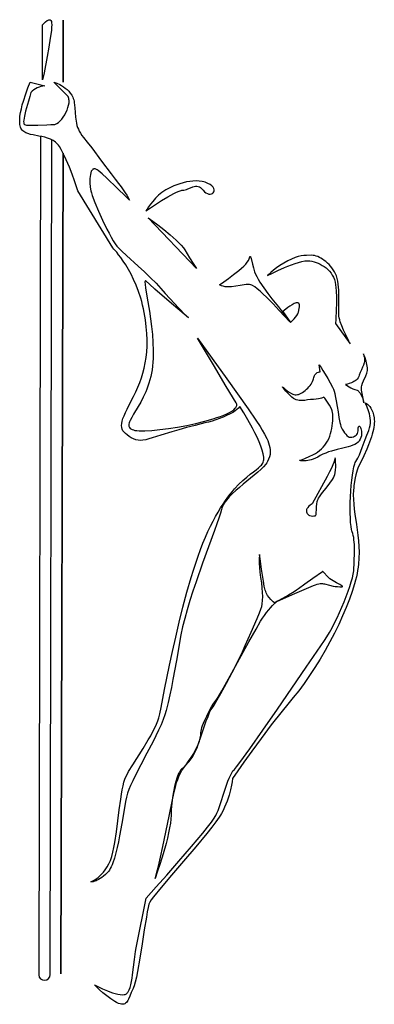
# Model space of a CAD drawing. Extents: x 0 to 2.89, y 0 to 8.
import ezdxf

# ---------------------------------------------------------------- set-up
doc = ezdxf.new("R2010")
doc.units = 0

msp = doc.modelspace()

# ---------------------------------------------------------------- linework, layer by layer
for points in [[(0.1863, 7.5109), (0.1863, 7.9591), (0.1979, 7.9722), (0.2099, 7.9837), (0.2236, 7.9941), (0.2306, 7.9978), (0.2373, 8.0001), (0.2436, 8.0004), (0.2493, 7.9984), (0.2541, 7.9937), (0.2577, 7.9859), (0.2601, 7.9744), (0.261, 7.9591), (0.2601, 7.9386), (0.2577, 7.913), (0.2493, 7.8496), (0.2373, 7.7762), (0.2236, 7.7), (0.1979, 7.5678), (0.1863, 7.5109)], [(0.3543, 7.4922), (0.3543, 7.9964), (0.3543, 7.4922)], [(0.3541, 6.9151), (0.3357, 0.2468), (0.3541, 6.9151)], [(1.0266, 6.4465), (1.0654, 6.4727), (1.1063, 6.4997), (1.155, 6.5305), (1.2062, 6.5614), (1.255, 6.5883), (1.277, 6.599), (1.2964, 6.6073), (1.3128, 6.6127), (1.3196, 6.6141), (1.3254, 6.6145), (1.3359, 6.6154), (1.3464, 6.6176), (1.3569, 6.6209), (1.3674, 6.6251), (1.3884, 6.6342), (1.4094, 6.6426), (1.4199, 6.6456), (1.4304, 6.6474), (1.4409, 6.6476), (1.4514, 6.6461), (1.4619, 6.6423), (1.4724, 6.636), (1.4829, 6.6269), (1.4934, 6.6145), (1.5043, 6.6023), (1.5157, 6.5932), (1.5273, 6.5872), (1.5386, 6.5839), (1.5495, 6.5832), (1.5594, 6.5847), (1.5681, 6.5882), (1.5751, 6.5935), (1.5802, 6.6004), (1.583, 6.6085), (1.583, 6.6177), (1.5801, 6.6277), (1.5737, 6.6382), (1.5636, 6.649), (1.5494, 6.6599), (1.5308, 6.6706), (1.52, 6.6754), (1.5089, 6.6796), (1.4974, 6.683), (1.4856, 6.6857), (1.4611, 6.6893), (1.4356, 6.6904), (1.4095, 6.6893), (1.3831, 6.6863), (1.3565, 6.6815), (1.33, 6.6752), (1.304, 6.6676), (1.2787, 6.6589), (1.2544, 6.6493), (1.2314, 6.6391), (1.2099, 6.6284), (1.1902, 6.6175), (1.1726, 6.6066), (1.1573, 6.5959), (1.1435, 6.585), (1.1302, 6.5734), (1.1054, 6.5489), (1.0831, 6.524), (1.0639, 6.5002), (1.0482, 6.479), (1.0365, 6.4619), (1.0266, 6.4465)], [(1.4374, 5.9796), (1.0453, 6.3905), (1.0841, 6.3627), (1.125, 6.3324), (1.1736, 6.2948), (1.2249, 6.2528), (1.2499, 6.231), (1.2737, 6.2093), (1.2957, 6.1878), (1.3151, 6.1671), (1.3315, 6.1473), (1.344, 6.129), (1.3823, 6.0663), (1.4117, 6.0193), (1.4374, 5.9796)], [(2.0159, 5.9211), (2.0571, 5.9419), (2.1012, 5.9629), (2.1544, 5.9866), (2.1829, 5.9984), (2.2119, 6.0095), (2.2406, 6.0197), (2.2686, 6.0285), (2.2952, 6.0354), (2.3197, 6.04), (2.3416, 6.042), (2.3514, 6.0418), (2.3603, 6.0409), (2.3773, 6.0375), (2.3945, 6.0331), (2.4117, 6.0276), (2.4288, 6.021), (2.4457, 6.0132), (2.4622, 6.0043), (2.478, 5.9942), (2.4932, 5.9828), (2.5075, 5.9703), (2.5207, 5.9565), (2.5328, 5.9414), (2.5435, 5.9251), (2.5527, 5.9074), (2.5603, 5.8884), (2.5661, 5.868), (2.5699, 5.8462), (2.5724, 5.8229), (2.5742, 5.7983), (2.5762, 5.7466), (2.5765, 5.6941), (2.5755, 5.6441), (2.572, 5.5641), (2.5699, 5.5318), (2.6897, 5.3671), (2.6778, 5.3893), (2.6504, 5.4438), (2.6349, 5.4775), (2.6202, 5.5124), (2.608, 5.5462), (2.6033, 5.562), (2.5999, 5.5767), (2.5975, 5.5921), (2.5961, 5.61), (2.5952, 5.6518), (2.5961, 5.7508), (2.5952, 5.8026), (2.5938, 5.828), (2.5914, 5.8525), (2.5881, 5.8759), (2.5835, 5.8979), (2.5775, 5.918), (2.5699, 5.936), (2.561, 5.9525), (2.5511, 5.9683), (2.5404, 5.9832), (2.529, 5.9973), (2.5169, 6.0106), (2.5044, 6.0229), (2.4914, 6.0343), (2.4782, 6.0446), (2.4648, 6.0539), (2.4513, 6.0621), (2.4379, 6.0691), (2.4246, 6.075), (2.4116, 6.0797), (2.399, 6.083), (2.3868, 6.0851), (2.3753, 6.0858), (2.3322, 6.0851), (2.3111, 6.0834), (2.2892, 6.0802), (2.2659, 6.0748), (2.2405, 6.0668), (2.2123, 6.0557), (2.1806, 6.0409), (2.1478, 6.0228), (2.117, 6.0032), (2.0891, 5.9832), (2.0646, 5.9641), (2.0444, 5.9471), (2.029, 5.9335), (2.0159, 5.9211)], [(1.6267, 5.8462), (1.662, 5.8705), (1.6985, 5.8967), (1.7408, 5.9286), (1.7839, 5.9632), (1.804, 5.9807), (1.8225, 5.9978), (1.8386, 6.0142), (1.8516, 6.0296), (1.8611, 6.0436), (1.8642, 6.05), (1.8662, 6.0558), (1.8712, 6.0722), (1.8734, 6.0761), (1.8754, 6.0773), (1.8773, 6.0761), (1.8791, 6.0727), (1.8831, 6.0596), (1.8936, 6.0137), (1.9012, 5.9838), (1.9111, 5.951), (1.9183, 5.933), (1.9281, 5.913), (1.9402, 5.8914), (1.9542, 5.8687), (1.9859, 5.8215), (2.0197, 5.7751), (2.0521, 5.7329), (2.0796, 5.6984), (2.1058, 5.6665), (2.1956, 5.5468), (2.1549, 5.5914), (2.1119, 5.6376), (2.0609, 5.6909), (2.007, 5.7449), (1.9807, 5.7701), (1.9556, 5.7931), (1.9325, 5.813), (1.9119, 5.829), (1.8946, 5.8404), (1.8874, 5.844), (1.8812, 5.8462), (1.8693, 5.8482), (1.8561, 5.8487), (1.8419, 5.8479), (1.8267, 5.8462), (1.7941, 5.8409), (1.7596, 5.835), (1.7243, 5.8304), (1.7068, 5.8293), (1.6896, 5.8294), (1.6728, 5.8308), (1.6567, 5.8339), (1.6412, 5.839), (1.6267, 5.8462)], [(2.1412, 5.6284), (2.203, 5.5408), (2.2119, 5.5487), (2.2322, 5.5688), (2.2436, 5.5818), (2.2542, 5.596), (2.2629, 5.6105), (2.2661, 5.6177), (2.2684, 5.6248), (2.2747, 5.6536), (2.2764, 5.6674), (2.2766, 5.6797), (2.2758, 5.6851), (2.2745, 5.6899), (2.2725, 5.6939), (2.2697, 5.6971), (2.2661, 5.6993), (2.2616, 5.7005), (2.2562, 5.7006), (2.2497, 5.6995), (2.2423, 5.6972), (2.2343, 5.6938), (2.217, 5.6845), (2.199, 5.6729), (2.1814, 5.6604), (2.1529, 5.6382), (2.1412, 5.6284)], [(2.1377, 5.018), (2.1486, 5.0077), (2.1608, 4.9973), (2.1762, 4.9853), (2.1937, 4.9733), (2.2125, 4.9628), (2.222, 4.9586), (2.2315, 4.9554), (2.2408, 4.9533), (2.2497, 4.9526), (2.2589, 4.9534), (2.2687, 4.9559), (2.2792, 4.9599), (2.29, 4.9651), (2.301, 4.9716), (2.3121, 4.9792), (2.323, 4.9877), (2.3337, 4.9969), (2.344, 5.0069), (2.3537, 5.0173), (2.3625, 5.0282), (2.3705, 5.0392), (2.3774, 5.0504), (2.383, 5.0616), (2.3872, 5.0726), (2.3898, 5.0833), (2.3919, 5.0932), (2.3949, 5.1018), (2.3984, 5.1093), (2.4025, 5.1157), (2.4069, 5.1211), (2.4116, 5.1256), (2.4213, 5.1323), (2.4305, 5.1364), (2.4383, 5.1385), (2.4458, 5.1393), (2.4364, 5.1953), (2.4515, 5.1736), (2.4675, 5.1496), (2.4866, 5.1195), (2.5071, 5.0855), (2.527, 5.0496), (2.5446, 5.014), (2.5518, 4.9969), (2.5578, 4.9806), (2.5629, 4.9638), (2.5675, 4.9451), (2.5759, 4.9036), (2.5834, 4.8585), (2.5905, 4.8125), (2.5976, 4.7683), (2.6051, 4.7285), (2.6091, 4.7111), (2.6135, 4.6957), (2.6181, 4.6827), (2.6232, 4.6725), (2.6336, 4.6563), (2.6438, 4.6426), (2.6532, 4.6313), (2.6617, 4.6223), (2.6744, 4.6108), (2.6792, 4.6071), (2.6909, 4.6068), (2.7028, 4.6081), (2.7166, 4.6118), (2.7235, 4.6149), (2.7303, 4.619), (2.7366, 4.6242), (2.7422, 4.6308), (2.747, 4.6387), (2.7507, 4.6482), (2.7531, 4.6594), (2.7539, 4.6725), (2.7545, 4.6845), (2.7562, 4.6926), (2.7588, 4.6972), (2.7603, 4.6983), (2.7619, 4.6986), (2.7655, 4.6971), (2.7692, 4.693), (2.7728, 4.6866), (2.7761, 4.6783), (2.7788, 4.6684), (2.7808, 4.6571), (2.7818, 4.6448), (2.7815, 4.6318), (2.7797, 4.6184), (2.7762, 4.605), (2.7708, 4.5918), (2.7632, 4.5791), (2.7585, 4.5732), (2.7532, 4.5677), (2.7408, 4.5578), (2.7262, 4.5492), (2.7097, 4.5418), (2.6915, 4.5352), (2.6718, 4.5292), (2.629, 4.5184), (2.5832, 4.5076), (2.5361, 4.4951), (2.5127, 4.4876), (2.4897, 4.479), (2.4673, 4.4692), (2.4458, 4.4577), (2.4254, 4.4465), (2.4064, 4.4374), (2.3887, 4.43), (2.3723, 4.4243), (2.3572, 4.4201), (2.3434, 4.4172), (2.3309, 4.4154), (2.3197, 4.4146), (2.3014, 4.415), (2.2882, 4.417), (2.2803, 4.4193), (2.2777, 4.4204), (2.3006, 4.4275), (2.3255, 4.4366), (2.3559, 4.4496), (2.3894, 4.4664), (2.4065, 4.4764), (2.4235, 4.4874), (2.4399, 4.4994), (2.4555, 4.5124), (2.4701, 4.5266), (2.4831, 4.5418), (2.4947, 4.5584), (2.5051, 4.5764), (2.5142, 4.5957), (2.5221, 4.6159), (2.5288, 4.6367), (2.5345, 4.658), (2.5391, 4.6793), (2.5427, 4.7005), (2.5452, 4.7212), (2.5469, 4.7413), (2.5476, 4.7603), (2.5475, 4.7781), (2.5465, 4.7944), (2.5448, 4.8088), (2.5423, 4.8212), (2.5392, 4.8312), (2.531, 4.849), (2.5211, 4.867), (2.5103, 4.8842), (2.4995, 4.9001), (2.4814, 4.9244), (2.4738, 4.9339), (2.4699, 4.931), (2.4644, 4.928), (2.4563, 4.9246), (2.4451, 4.9212), (2.4305, 4.9182), (2.4121, 4.916), (2.3898, 4.9152), (2.3657, 4.9138), (2.3422, 4.9104), (2.3192, 4.9069), (2.2964, 4.9047), (2.285, 4.9047), (2.2736, 4.9057), (2.2621, 4.9078), (2.2506, 4.9113), (2.2389, 4.9164), (2.2271, 4.9233), (2.2152, 4.9322), (2.203, 4.9433), (2.1652, 4.9825), (2.1458, 5.0051), (2.1387, 5.0155), (2.1377, 5.018)], [(0.6086, 0.1568), (0.6399, 0.1409), (0.6733, 0.1252), (0.7134, 0.1082), (0.7347, 0.1), (0.7562, 0.0925), (0.7775, 0.086), (0.7981, 0.081), (0.8174, 0.0777), (0.835, 0.0766), (0.8504, 0.0779), (0.8571, 0.0795), (0.8631, 0.082), (0.8685, 0.0853), (0.8737, 0.0898), (0.8784, 0.0953), (0.8829, 0.1018), (0.8911, 0.1175), (0.8982, 0.1367), (0.9044, 0.1588), (0.9099, 0.1835), (0.9148, 0.2105), (0.9192, 0.2392), (0.9271, 0.3004), (0.9347, 0.3641), (0.9429, 0.4271), (0.9477, 0.4573), (0.9529, 0.4862), (1.0278, 0.8605), (1.1104, 0.9531), (1.196, 1.05), (1.2954, 1.1637), (1.397, 1.2816), (1.4889, 1.3911), (1.5276, 1.4387), (1.5594, 1.4795), (1.5829, 1.5119), (1.5912, 1.5244), (1.5967, 1.5342), (1.6052, 1.5526), (1.6136, 1.5737), (1.6307, 1.6222), (1.666, 1.7326), (1.6846, 1.7875), (1.6942, 1.8133), (1.7041, 1.8374), (1.7143, 1.8595), (1.7247, 1.879), (1.7354, 1.8955), (1.7465, 1.9086), (1.7634, 1.9285), (1.7909, 1.9646), (1.8716, 2.0765), (1.9773, 2.227), (2.0964, 2.3989), (2.3297, 2.7381), (2.4801, 2.9566), (2.5001, 2.9868), (2.5205, 3.021), (2.5411, 3.0584), (2.5617, 3.0984), (2.5821, 3.1403), (2.6019, 3.1835), (2.6211, 3.2273), (2.6392, 3.271), (2.6561, 3.3141), (2.6715, 3.3558), (2.6852, 3.3954), (2.697, 3.4324), (2.7065, 3.4661), (2.7137, 3.4958), (2.7181, 3.5208), (2.7196, 3.5405), (2.7202, 3.5761), (2.7215, 3.6147), (2.7228, 3.655), (2.7234, 3.6959), (2.7226, 3.736), (2.7196, 3.7742), (2.7172, 3.7922), (2.7139, 3.8093), (2.7098, 3.8252), (2.7047, 3.84), (2.702, 3.848), (2.6996, 3.8579), (2.6955, 3.8828), (2.6925, 3.9138), (2.6904, 3.9499), (2.6893, 3.99), (2.6891, 4.0331), (2.6899, 4.0783), (2.6916, 4.1244), (2.6941, 4.1706), (2.6975, 4.2157), (2.7017, 4.2588), (2.7068, 4.2989), (2.7126, 4.335), (2.7192, 4.366), (2.7265, 4.391), (2.7305, 4.4009), (2.7346, 4.4089), (2.7502, 4.437), (2.7636, 4.4655), (2.7757, 4.4947), (2.787, 4.5249), (2.8104, 4.59), (2.8239, 4.6255), (2.8394, 4.6634), (2.8465, 4.6832), (2.851, 4.7032), (2.8533, 4.7231), (2.8537, 4.7427), (2.8524, 4.762), (2.8497, 4.7805), (2.8459, 4.7983), (2.8413, 4.815), (2.8362, 4.8305), (2.8308, 4.8446), (2.8205, 4.8677), (2.8126, 4.8827), (2.8095, 4.888), (2.8151, 4.885), (2.8213, 4.8809), (2.8291, 4.8749), (2.838, 4.8668), (2.8474, 4.8564), (2.8568, 4.8436), (2.8656, 4.8281), (2.8734, 4.8098), (2.8797, 4.7886), (2.8838, 4.7642), (2.8849, 4.7507), (2.8853, 4.7364), (2.8849, 4.7212), (2.8836, 4.7052), (2.8814, 4.6882), (2.8783, 4.6702), (2.874, 4.6513), (2.8687, 4.6314), (2.8622, 4.6105), (2.8544, 4.5886), (2.8384, 4.547), (2.824, 4.5117), (2.7997, 4.4564), (2.7802, 4.4162), (2.7646, 4.3846), (2.7518, 4.3551), (2.7461, 4.3391), (2.7407, 4.3212), (2.7355, 4.3006), (2.7303, 4.2764), (2.7196, 4.2143), (2.7172, 4.1959), (2.7155, 4.1774), (2.7142, 4.1398), (2.7151, 4.1015), (2.718, 4.0624), (2.7224, 4.0226), (2.7278, 3.9819), (2.7402, 3.898), (2.7464, 3.8547), (2.752, 3.8106), (2.7565, 3.7655), (2.7596, 3.7195), (2.7609, 3.6725), (2.76, 3.6245), (2.7563, 3.5756), (2.7534, 3.5507), (2.7496, 3.5255), (2.7448, 3.4997), (2.7389, 3.4727), (2.732, 3.4446), (2.724, 3.4154), (2.7051, 3.3545), (2.6824, 3.2904), (2.6564, 3.2238), (2.6272, 3.1552), (2.5952, 3.0853), (2.5606, 3.0146), (2.5237, 2.9437), (2.4848, 2.8733), (2.4442, 2.8038), (2.4022, 2.736), (2.359, 2.6703), (2.315, 2.6075), (2.2704, 2.548), (2.2256, 2.4925), (2.1805, 2.4382), (2.1356, 2.3825), (2.0473, 2.2695), (1.964, 2.159), (1.8887, 2.0564), (1.8247, 1.9671), (1.775, 1.8966), (1.7315, 1.8337), (1.728, 1.8082), (1.7228, 1.7792), (1.7146, 1.742), (1.703, 1.6984), (1.6957, 1.6749), (1.6873, 1.6505), (1.6777, 1.6255), (1.667, 1.6001), (1.655, 1.5746), (1.6417, 1.5492), (1.6335, 1.5355), (1.6231, 1.5196), (1.5963, 1.4821), (1.5625, 1.438), (1.523, 1.3885), (1.4319, 1.2784), (1.3329, 1.1618), (1.2359, 1.0487), (1.1511, 0.9492), (1.0884, 0.8731), (1.0684, 0.847), (1.0577, 0.8306), (1.0548, 0.8235), (1.0518, 0.8138), (1.0452, 0.7868), (1.038, 0.7511), (1.0304, 0.708), (1.0138, 0.6053), (0.996, 0.4899), (0.9775, 0.3732), (0.9588, 0.2663), (0.9495, 0.22), (0.9404, 0.1804), (0.9316, 0.1489), (0.9272, 0.1366), (0.923, 0.1269), (0.908, 0.0947), (0.8959, 0.066), (0.8851, 0.0416), (0.8798, 0.0312), (0.8743, 0.0221), (0.8685, 0.0144), (0.8622, 0.0081), (0.8551, 0.0035), (0.8472, 0.0005), (0.8382, -0.0007), (0.828, 0), (0.8164, 0.0025), (0.8032, 0.0071), (0.7887, 0.0137), (0.7734, 0.0221), (0.7575, 0.032), (0.7412, 0.0431), (0.7087, 0.0676), (0.6778, 0.0932), (0.6504, 0.1173), (0.6285, 0.1376), (0.6086, 0.1568)], [(2.3804, 4.0656), (2.3718, 4.0606), (2.3632, 4.0547), (2.3536, 4.0469), (2.3444, 4.0373), (2.3404, 4.0319), (2.3371, 4.0262), (2.3346, 4.0201), (2.3331, 4.0137), (2.3327, 4.0071), (2.3337, 4.0002), (2.336, 3.9936), (2.3393, 3.9879), (2.3433, 3.983), (2.348, 3.9788), (2.3533, 3.9753), (2.359, 3.9725), (2.3711, 3.9687), (2.3832, 3.9671), (2.3941, 3.9674), (2.4029, 3.9692), (2.4084, 3.9722), (2.41, 3.9747), (2.4112, 3.9786), (2.4127, 3.99), (2.4143, 4.0236), (2.4155, 4.0435), (2.4176, 4.0641), (2.4213, 4.0843), (2.4239, 4.0939), (2.4271, 4.1029), (2.4317, 4.1123), (2.4381, 4.1229), (2.4556, 4.147), (2.5006, 4.2033), (2.5237, 4.2333), (2.544, 4.2631), (2.5524, 4.2776), (2.5592, 4.2916), (2.5643, 4.305), (2.5672, 4.3177), (2.5698, 4.3417), (2.5711, 4.3642), (2.5713, 4.3848), (2.5707, 4.4029), (2.5685, 4.4293), (2.5672, 4.439), (2.5648, 4.4301), (2.5555, 4.4029), (2.5471, 4.3821), (2.5357, 4.3563), (2.5207, 4.3256), (2.5018, 4.2897), (2.3804, 4.0656)], [(2.0839, 3.2685), (2.0723, 3.2626), (2.0633, 3.2695), (2.0536, 3.2779), (2.042, 3.2895), (2.0295, 3.3041), (2.0172, 3.3217), (2.0114, 3.3316), (2.0062, 3.3421), (2.0015, 3.3534), (1.9976, 3.3653), (1.9902, 3.3965), (1.9824, 3.4381), (1.9673, 3.5345), (1.9556, 3.6187), (1.9509, 3.6548), (1.9498, 3.6426), (1.949, 3.6277), (1.9486, 3.6069), (1.9491, 3.5804), (1.9509, 3.5484), (1.9545, 3.5109), (1.9603, 3.468), (1.9664, 3.4242), (1.9708, 3.3838), (1.9734, 3.3467), (1.9743, 3.3128), (1.9734, 3.2819), (1.9708, 3.254), (1.9664, 3.2289), (1.9603, 3.2066), (1.9489, 3.1768), (1.9302, 3.1326), (1.8809, 3.021), (1.8316, 2.9112), (1.8015, 2.8425), (1.7921, 2.8216), (1.7754, 2.7878), (1.727, 2.6939), (1.8653, 2.9441), (1.9226, 3.0473), (1.9603, 3.1132), (1.9755, 3.1369), (1.9915, 3.1601), (2.0084, 3.1827), (2.0262, 3.2045), (2.0416, 3.222), (2.0576, 3.239), (2.091, 3.2715), (2.2398, 3.3384), (2.3146, 3.371), (2.3898, 3.4027), (2.4061, 3.4088), (2.4204, 3.4134), (2.4329, 3.4165), (2.444, 3.4183), (2.454, 3.4189), (2.4633, 3.4186), (2.4721, 3.4174), (2.4808, 3.4155), (2.5211, 3.404), (2.5491, 3.3979), (2.5662, 3.3954), (2.5858, 3.3933), (2.6039, 3.3921), (2.6163, 3.392), (2.6237, 3.3928), (2.6256, 3.3936), (2.6265, 3.3946), (2.6264, 3.3959), (2.6254, 3.3974), (2.6208, 3.401), (2.6033, 3.4108), (2.5784, 3.4237), (2.5504, 3.4393), (2.5365, 3.448), (2.5234, 3.4573), (2.5117, 3.4671), (2.5018, 3.4774), (2.4763, 3.5068), (2.4656, 3.517), (2.464, 3.5177), (2.4637, 3.5167), (2.4645, 3.5147), (2.3839, 3.4587), (2.3187, 3.4123), (2.2684, 3.3747), (2.2529, 3.3634), (2.2333, 3.3507), (2.1867, 3.3233), (2.1382, 3.2967), (2.0975, 3.2755), (2.0839, 3.2685)], [(1.4683, 2.1612), (1.4731, 2.1865), (1.4748, 2.2075), (1.4757, 2.2192), (1.4784, 2.2329), (1.4828, 2.2485), (1.4885, 2.2655), (1.5033, 2.3026), (1.5214, 2.3418), (1.5413, 2.3805), (1.5614, 2.4163), (1.5802, 2.4466), (1.5961, 2.469), (1.6036, 2.4795), (1.6142, 2.4964), (1.644, 2.5467), (1.727, 2.6939), (1.6803, 2.6063), (1.6339, 2.5218), (1.5943, 2.4531), (1.5791, 2.4287), (1.5681, 2.413), (1.5621, 2.4046), (1.5559, 2.3941), (1.5429, 2.368), (1.5294, 2.3364), (1.5158, 2.3013), (1.4899, 2.2274), (1.4683, 2.1612)], [(1.4683, 2.1612), (1.4561, 2.1235), (1.4462, 2.0993), (1.4316, 2.0703), (1.4134, 2.0383), (1.3931, 2.0056), (1.3718, 1.9743), (1.351, 1.9463), (1.332, 1.9237), (1.3235, 1.9152), (1.316, 1.9088), (1.3104, 1.9034), (1.3047, 1.8958), (1.299, 1.886), (1.2932, 1.8742), (1.2818, 1.8452), (1.2709, 1.8102), (1.2606, 1.7702), (1.2515, 1.7267), (1.2438, 1.6807), (1.2378, 1.6337), (1.2335, 1.5837), (1.232, 1.5353), (1.2305, 1.5049), (1.2264, 1.4703), (1.2199, 1.4324), (1.2116, 1.392), (1.2017, 1.35), (1.1906, 1.3072), (1.1666, 1.2225), (1.1426, 1.1449), (1.1217, 1.081), (1.1013, 1.0218), (1.1069, 1.0389), (1.1133, 1.0615), (1.1283, 1.1211), (1.1456, 1.1958), (1.1642, 1.281), (1.2028, 1.4643), (1.2378, 1.6337), (1.2573, 1.7266), (1.2693, 1.778), (1.2768, 1.8025), (1.2854, 1.8269), (1.2953, 1.8511), (1.3067, 1.8749), (1.3199, 1.8983), (1.335, 1.9212), (1.3523, 1.9434), (1.372, 1.9648), (1.3802, 1.9735), (1.3881, 1.9832), (1.4035, 2.005), (1.4179, 2.0294), (1.4311, 2.0555), (1.443, 2.0826), (1.4533, 2.1098), (1.4618, 2.1363), (1.4683, 2.1612)]]:
    msp.add_lwpolyline(points, close=True)
for points in [[(0.2043, 7.4632, 0.18032), (0.0911, 7.4085), (0.0833, 7.3765), (0.0725, 7.3384), (0.0485, 7.2562), (0.0388, 7.2178), (0.0353, 7.2006), (0.0329, 7.1852), (0.032, 7.1719), (0.0326, 7.1612), (0.0351, 7.1533), (0.0371, 7.1506), (0.0396, 7.1488), (0.0466, 7.1463), (0.0561, 7.1445), (0.0813, 7.1425), (0.1128, 7.1422), (0.1482, 7.1432), (0.2207, 7.1467), (0.2529, 7.1482), (0.2792, 7.1488), (0.2849, 7.1493), (0.2909, 7.1508), (0.297, 7.1533), (0.3033, 7.1566), (0.3162, 7.1658), (0.3292, 7.1778), (0.3421, 7.1923), (0.3545, 7.2088), (0.366, 7.2269), (0.3765, 7.2461), (0.3856, 7.266), (0.3929, 7.2862), (0.3983, 7.3062), (0.4013, 7.3256), (0.4017, 7.344), (0.4008, 7.3526), (0.3991, 7.3609), (0.3967, 7.3686), (0.3933, 7.3758), (0.3891, 7.3824), (0.384, 7.3883), (0.2792, 7.4931), (0.2856, 7.491), (0.3028, 7.4843), (0.3273, 7.4726), (0.3413, 7.4648), (0.3559, 7.4557), (0.3707, 7.4452), (0.3852, 7.4332), (0.399, 7.4197), (0.4118, 7.4047), (0.4231, 7.3881), (0.4325, 7.3699), (0.4363, 7.3602), (0.4396, 7.35), (0.4421, 7.3395), (0.4439, 7.3285), (0.4483, 7.2855), (0.4514, 7.2461), (0.4544, 7.2095), (0.4588, 7.175), (0.462, 7.1583), (0.4661, 7.1419), (0.4712, 7.1256), (0.4776, 7.1095), (0.4853, 7.0933), (0.4946, 7.0771), (0.5057, 7.0607), (0.5187, 7.044), (0.55, 7.0052), (0.5863, 6.9581), (0.6666, 6.8512), (0.744, 6.7471), (0.7769, 6.7036), (0.8032, 6.6697), (0.8243, 6.6424), (0.8425, 6.617), (0.8579, 6.5941), (0.8706, 6.5742), (0.8874, 6.5455), (0.893, 6.5349), (0.8638, 6.5639), (0.7938, 6.6322), (0.7099, 6.7118), (0.6709, 6.747), (0.6385, 6.7745), (0.6317, 6.7795), (0.6253, 6.7833), (0.6194, 6.786), (0.6138, 6.7877), (0.6087, 6.7883), (0.6039, 6.7879), (0.5995, 6.7867), (0.5955, 6.7845), (0.5918, 6.7816), (0.5884, 6.7779), (0.5827, 6.7684), (0.5782, 6.7565), (0.5749, 6.7427), (0.5726, 6.7272), (0.5713, 6.7106), (0.5708, 6.6932), (0.5711, 6.6755), (0.5738, 6.6408), (0.5786, 6.6098), (0.583, 6.5929), (0.5901, 6.5708), (0.6116, 6.5141), (0.6405, 6.4458), (0.6741, 6.3721), (0.7098, 6.2991), (0.7276, 6.2648), (0.745, 6.2329), (0.7615, 6.2043), (0.777, 6.1797), (0.791, 6.1599), (0.8032, 6.1457), (0.8315, 6.1186), (0.8696, 6.0837), (0.9642, 5.9978), (1.0149, 5.9508), (1.0643, 5.9035), (1.1094, 5.8581), (1.1296, 5.8366), (1.1476, 5.8163), (1.183, 5.7759), (1.2206, 5.7346), (1.2935, 5.6572), (1.3497, 5.5994), (1.3721, 5.5767), (1.2168, 5.7096), (1.1005, 5.8104), (1.0555, 5.8504), (1.0278, 5.8762), (1.0241, 5.8788), (1.0227, 5.879), (1.0215, 5.8784), (1.02, 5.8752), (1.0193, 5.8692), (1.0204, 5.8494), (1.0243, 5.8202), (1.0381, 5.738), (1.0559, 5.631), (1.0648, 5.5709), (1.073, 5.5078), (1.0798, 5.4429), (1.0846, 5.3772), (1.0869, 5.3117), (1.087, 5.2794), (1.0861, 5.2475), (1.0844, 5.2163), (1.0816, 5.1858), (1.0777, 5.1562), (1.0727, 5.1275), (1.0666, 5.1), (1.0597, 5.0733), (1.052, 5.0476), (1.0436, 5.0229), (1.0346, 4.999), (1.0252, 4.9761), (1.0053, 4.9329), (0.9848, 4.8932), (0.9643, 4.857), (0.9267, 4.7944), (0.9112, 4.7679), (0.899, 4.7445), (0.8943, 4.7339), (0.8908, 4.724), (0.8885, 4.7149), (0.8874, 4.7065), (0.8878, 4.6987), (0.8897, 4.6917), (0.8931, 4.6854), (0.8983, 4.6797), (0.9053, 4.6746), (0.9141, 4.6703), (0.925, 4.6665), (0.938, 4.6634), (0.9537, 4.6611), (0.9727, 4.6597), (0.9947, 4.6592), (1.0194, 4.6596), (1.076, 4.6628), (1.1403, 4.669), (1.2104, 4.6781), (1.284, 4.6897), (1.3592, 4.7036), (1.4339, 4.7196), (1.5059, 4.7372), (1.5732, 4.7564), (1.6045, 4.7665), (1.6338, 4.7768), (1.6608, 4.7874), (1.6854, 4.7982), (1.7072, 4.8091), (1.7261, 4.8202), (1.7416, 4.8314), (1.7537, 4.8427), (1.7583, 4.8484), (1.7619, 4.8541), (1.7646, 4.8597), (1.7662, 4.8654), (1.7667, 4.8711), (1.7661, 4.8767), (1.7643, 4.8824), (1.7614, 4.888), (1.6807, 5.0204), (1.5761, 5.1949), (1.447, 5.412), (1.6847, 5.0808), (1.8576, 4.8372), (1.9213, 4.7457), (1.9561, 4.6934), (1.974, 4.6639), (1.9928, 4.6321), (2.0105, 4.5981), (2.0184, 4.5804), (2.0253, 4.5624), (2.031, 4.5439), (2.0352, 4.5252), (2.0376, 4.5062), (2.0382, 4.487), (2.0365, 4.4676), (2.0324, 4.4481), (2.0256, 4.4285), (2.0159, 4.4089), (2.0097, 4.3989), (2.0022, 4.3887), (1.9839, 4.3676), (1.9617, 4.3456), (1.9364, 4.3228), (1.9086, 4.2993), (1.8791, 4.2752), (1.8176, 4.2255), (1.787, 4.2001), (1.7574, 4.1744), (1.7297, 4.1485), (1.7043, 4.1225), (1.6822, 4.0966), (1.6725, 4.0836), (1.6639, 4.0707), (1.6564, 4.0579), (1.6501, 4.045), (1.6452, 4.0323), (1.6416, 4.0196), (1.6337, 3.9896), (1.6213, 3.9507), (1.6053, 3.9038), (1.586, 3.85), (1.4882, 3.5836), (1.4349, 3.4329), (1.4092, 3.3565), (1.3848, 3.2806), (1.3623, 3.2062), (1.3424, 3.1343), (1.3255, 3.0657), (1.3123, 3.0015), (1.2746, 2.7919), (1.2468, 2.6384), (1.2343, 2.574), (1.2217, 2.513), (1.2081, 2.4521), (1.1925, 2.3876), (1.182, 2.3521), (1.1679, 2.3133), (1.1506, 2.2716), (1.1307, 2.2276), (1.1087, 2.1819), (1.0851, 2.135), (1.0353, 2.0395), (0.9854, 1.9455), (0.9398, 1.8571), (0.9199, 1.8163), (0.9026, 1.7785), (0.8885, 1.7442), (0.8781, 1.7139), (0.8698, 1.683), (0.8618, 1.6469), (0.846, 1.5628), (0.8299, 1.4681), (0.8126, 1.3695), (0.8032, 1.3209), (0.7931, 1.2738), (0.7823, 1.2291), (0.7707, 1.1875), (0.7581, 1.15), (0.7514, 1.1331), (0.7444, 1.1174), (0.7371, 1.1032), (0.7295, 1.0905), (0.7216, 1.0794), (0.7134, 1.0701), (0.6971, 1.0545), (0.6818, 1.0411), (0.6676, 1.0298), (0.6544, 1.0205), (0.6423, 1.0129), (0.6313, 1.0069), (0.6213, 1.0024), (0.6123, 0.999), (0.5976, 0.9952), (0.587, 0.9943), (0.5807, 0.9948), (0.5786, 0.9952), (0.5845, 0.9976), (0.6004, 1.0053), (0.6112, 1.0116), (0.6236, 1.0197), (0.6372, 1.0298), (0.6516, 1.042), (0.6666, 1.0565), (0.6817, 1.0735), (0.6967, 1.093), (0.7113, 1.1153), (0.725, 1.1404), (0.7377, 1.1686), (0.7489, 1.2), (0.7583, 1.2348), (0.7664, 1.2728), (0.7738, 1.3134), (0.7873, 1.4002), (0.7993, 1.4909), (0.8107, 1.581), (0.822, 1.6663), (0.8279, 1.7057), (0.8341, 1.7422), (0.8406, 1.7753), (0.8475, 1.8045), (0.855, 1.8291), (0.8631, 1.8487), (0.8732, 1.8675), (0.8863, 1.8901), (0.9199, 1.9446), (1.0035, 2.077), (1.046, 2.1472), (1.0659, 2.1817), (1.0842, 2.215), (1.1004, 2.2468), (1.1143, 2.2765), (1.1251, 2.3036), (1.1326, 2.3278), (1.1398, 2.3601), (1.15, 2.4106), (1.1791, 2.5584), (1.2192, 2.7546), (1.243, 2.8658), (1.2692, 2.9828), (1.2977, 3.1037), (1.3284, 3.2264), (1.3611, 3.3488), (1.3958, 3.4689), (1.4138, 3.5275), (1.4323, 3.5846), (1.4512, 3.6402), (1.4705, 3.6939), (1.4903, 3.7455), (1.5104, 3.7947), (1.5309, 3.8412), (1.5518, 3.8849), (1.5728, 3.9256), (1.5935, 3.9638), (1.6141, 3.9994), (1.6343, 4.0327), (1.6543, 4.0636), (1.674, 4.0924), (1.6933, 4.1191), (1.7123, 4.1438), (1.7309, 4.1667), (1.749, 4.1878), (1.7839, 4.2251), (1.8168, 4.2568), (1.8475, 4.2835), (1.8757, 4.3062), (1.9013, 4.3257), (1.9239, 4.3429), (1.9434, 4.3586), (1.9596, 4.3737), (1.9664, 4.3813), (1.9723, 4.389), (1.9772, 4.3971), (1.9811, 4.4055), (1.9841, 4.4144), (1.986, 4.4239), (1.9868, 4.4343), (1.9863, 4.446), (1.9846, 4.4588), (1.9819, 4.4726), (1.9736, 4.5028), (1.9619, 4.5359), (1.9475, 4.571), (1.931, 4.6073), (1.913, 4.644), (1.8943, 4.6803), (1.8569, 4.7483), (1.8239, 4.8049), (1.7914, 4.858, -0.079803), (1.7386, 4.8116, -0.070078), (1.5069, 4.7233), (1.4273, 4.704), (1.3565, 4.6856), (1.2938, 4.6682), (1.2386, 4.6519), (1.1477, 4.6235), (1.0783, 4.6016), (1.05, 4.5935), (1.0251, 4.5875), (1.0029, 4.5837), (0.9826, 4.5822), (0.9637, 4.5834), (0.9454, 4.5872), (0.9271, 4.5938), (0.908, 4.6035), (0.8896, 4.6146), (0.8736, 4.6256), (0.8601, 4.6367), (0.8491, 4.6482), (0.8405, 4.6603), (0.8343, 4.6733), (0.8306, 4.6873), (0.8294, 4.7027), (0.8306, 4.7197), (0.8343, 4.7385), (0.8405, 4.7593), (0.8491, 4.7825), (0.8601, 4.8082), (0.8736, 4.8367), (0.908, 4.903), (0.9271, 4.9395), (0.9451, 4.9762), (0.9617, 5.0133), (0.977, 5.051), (0.9908, 5.0895), (1.003, 5.129), (1.0135, 5.1697), (1.0222, 5.2118), (1.0289, 5.2554), (1.0336, 5.3008), (1.0362, 5.3482), (1.0364, 5.3977), (1.0344, 5.4497), (1.0298, 5.5042), (1.0227, 5.5614), (1.0128, 5.6216), (1.0068, 5.6521), (1.0001, 5.6818), (0.9927, 5.7107), (0.9847, 5.7387), (0.9671, 5.7923), (0.9478, 5.8425), (0.9272, 5.8891), (0.906, 5.9322), (0.8844, 5.9715), (0.8631, 6.0072), (0.8425, 6.0389), (0.823, 6.0667), (0.8053, 6.0904), (0.7896, 6.1101), (0.7668, 6.1366), (0.7583, 6.1456), (0.4738, 6.6098), (0.4609, 6.6491), (0.4462, 6.6919), (0.427, 6.7445), (0.4044, 6.8028), (0.3791, 6.8624), (0.3657, 6.8915), (0.352, 6.9193), (0.3381, 6.9453), (0.3241, 6.9691), (0.3167, 6.9798), (0.3087, 6.9895), (0.3001, 6.9983), (0.2909, 7.0062), (0.2813, 7.0133), (0.2711, 7.0197), (0.2497, 7.0304), (0.227, 7.0388), (0.2036, 7.0454), (0.1796, 7.0507), (0.1557, 7.0552), (0.1092, 7.0636), (0.0874, 7.0684), (0.0672, 7.0744), (0.049, 7.0819), (0.0407, 7.0864), (0.033, 7.0915), (0.026, 7.0972), (0.0198, 7.1037), (0.0143, 7.1108), (0.0097, 7.1188), (0.0059, 7.1278), (0.0031, 7.1378), (0.0012, 7.1488), (0, 7.1607), (-0.0001, 7.1867), (0.0024, 7.2152), (0.0071, 7.2455), (0.0136, 7.2767), (0.0215, 7.3084), (0.0303, 7.3397), (0.049, 7.3984), (0.0665, 7.4473), (0.0845, 7.4931), (0.2043, 7.4632)], [(2.6512, 5.0366), (2.6592, 5.0306), (2.6804, 5.0168), (2.6945, 5.0088), (2.7103, 5.0012), (2.7271, 4.9946), (2.7446, 4.9899, -0.169723), (2.762, 4.975, -0.109918), (2.8006, 4.8872), (2.7947, 4.9211), (2.7819, 4.9899), (2.7808, 4.9988), (2.7808, 5.0079), (2.7819, 5.0171), (2.7839, 5.0266), (2.7901, 5.0459), (2.7982, 5.0658), (2.816, 5.1068), (2.8235, 5.1277), (2.8264, 5.1382), (2.8286, 5.1487), (2.8296, 5.1599), (2.8293, 5.1723), (2.8279, 5.1855), (2.8255, 5.1991), (2.8189, 5.2265), (2.8111, 5.2514), (2.8037, 5.271), (2.7984, 5.2826), (2.797, 5.2844), (2.7968, 5.2832), (2.8006, 5.27), (2.8034, 5.2597), (2.8051, 5.2498), (2.8057, 5.2402), (2.8052, 5.2308), (2.804, 5.2216), (2.8019, 5.2124), (2.7959, 5.1942), (2.7882, 5.1755), (2.7796, 5.1558), (2.771, 5.1346), (2.7632, 5.1113), (2.7589, 5.0997), (2.7531, 5.0893), (2.746, 5.0801), (2.7378, 5.0721), (2.729, 5.065), (2.7196, 5.059), (2.7099, 5.0538), (2.7002, 5.0495), (2.6817, 5.043), (2.6661, 5.0391), (2.6512, 5.0366)]]:
    msp.add_lwpolyline(points, format="xyb", close=True)
msp.add_lwpolyline([(0.1684, 7.0528), (0.1553, 0.239, 1), (0.2471, 0.2415), (0.2608, 7.0253)], format="xyb")

doc.saveas('drawing.dxf')
